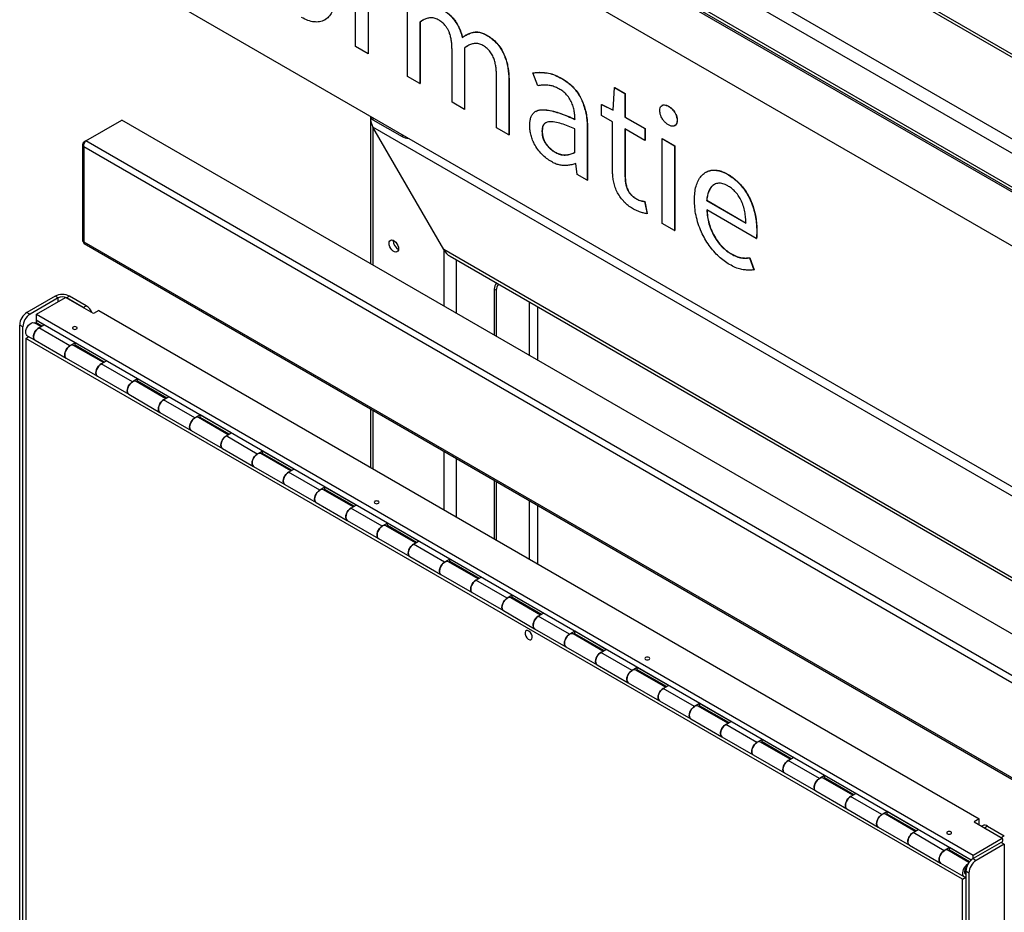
# Paper-space layout 'Sheet2' of a CAD drawing. Header units: millimetres. Extents: x 7 to 291, y 7 to 204.
# Tile 5 of 9: x 61 to 95, y 152 to 182. Entities that reach past the tile are written whole.
import ezdxf

# ---------------------------------------------------------------- set-up
doc = ezdxf.new("R2010")
doc.units = ezdxf.units.MM

psp = doc.layouts.new('Sheet2')

# ---------------------------------------------------------------- linework, layer by layer
at = {"color": 7, "linetype": 'Continuous', "lineweight": 25}
for p, q in [((128.471, 157.181), (63.983, 194.409)), ((126.88, 156.263), (62.392, 193.491)), ((140.381, 154.886), (75.892, 192.115)), ((140.468, 154.937), (76.105, 192.094)), ((137.976, 153.498), (73.488, 190.727)), ((137.552, 153.253), (73.488, 190.237)), ((136.562, 152.682), (74.478, 188.522)), ((74.69, 188.298), (136.474, 152.631)), ((62.392, 185.325), (126.88, 148.097)), ((72.9, 181.335), (72.9, 184.216)), ((74.659, 180.32), (74.659, 183.201)), ((73.321, 182.942), (73.321, 181.092)), ((73.328, 182.946), (73.328, 181.096)), ((71.852, 182.24), (71.861, 182.245)), ((75.08, 182.163), (75.087, 182.168)), ((75.08, 182.163), (75.08, 180.077)), ((75.182, 182.227), (75.087, 182.168)), ((75.087, 182.168), (75.087, 180.081)), ((76.629, 181.713), (76.62, 181.707)), ((77.344, 181.722), (77.351, 181.726)), ((73.321, 181.092), (72.9, 181.335)), ((76.594, 181.289), (76.601, 181.293)), ((76.594, 181.289), (76.594, 179.202)), ((76.696, 181.353), (76.601, 181.293)), ((76.601, 181.293), (76.601, 179.206)), ((73.321, 181.092), (73.328, 181.096)), ((76.173, 179.446), (76.173, 181.206)), ((75.08, 180.077), (74.659, 180.32)), ((77.682, 178.574), (77.682, 180.335)), ((78.921, 180.438), (78.928, 180.442)), ((79.09, 180.002), (78.921, 180.438)), ((75.08, 180.077), (75.087, 180.081)), ((78.103, 180.157), (78.11, 180.161)), ((78.103, 180.157), (78.103, 178.331)), ((78.11, 180.161), (78.11, 178.335)), ((79.902, 180.245), (79.909, 180.249)), ((81.643, 179.169), (81.695, 179.945)), ((81.695, 179.945), (81.702, 179.949)), ((81.695, 179.945), (82.049, 179.741)), ((81.702, 179.949), (82.056, 179.745)), ((82.049, 179.741), (82.056, 179.745)), ((82.049, 179.741), (82.049, 178.934)), ((82.056, 179.745), (82.056, 178.939)), ((76.594, 179.202), (76.173, 179.446)), ((81.253, 179.365), (81.26, 179.369)), ((81.253, 178.997), (81.253, 179.365)), ((81.253, 179.365), (81.643, 179.169)), ((81.26, 179.369), (81.644, 179.176)), ((83.312, 179.336), (83.303, 179.33)), ((83.525, 179.303), (83.532, 179.307)), ((73.4, 178.97), (73.4, 178.968)), ((76.594, 179.202), (76.601, 179.206)), ((79.017, 179.134), (79.009, 179.129)), ((81.623, 178.783), (81.253, 178.997)), ((82.049, 178.934), (82.056, 178.939)), ((82.056, 178.939), (82.729, 178.55)), ((63.738, 178.128), (64.958, 178.832)), ((126.358, 143.386), (64.958, 178.832)), ((73.4, 178.897), (73.4, 173.958)), ((73.488, 178.846), (74.478, 178.275)), ((81.623, 177.189), (81.623, 178.783)), ((82.049, 178.934), (82.722, 178.546)), ((83.743, 178.649), (83.752, 178.654)), ((83.818, 178.821), (83.825, 178.825)), ((137.552, 141.618), (73.488, 178.601)), ((75.892, 174.437), (73.488, 178.601)), ((78.103, 178.331), (77.682, 178.574)), ((78.103, 178.331), (78.11, 178.335)), ((79.229, 178.463), (79.236, 178.467)), ((80.349, 177.741), (80.349, 178.541)), ((80.769, 178.559), (80.776, 178.563)), ((80.769, 178.559), (80.769, 176.792)), ((80.776, 178.563), (80.776, 176.796)), ((82.722, 178.149), (82.049, 178.537)), ((82.049, 178.537), (82.049, 176.937)), ((82.056, 178.533), (82.056, 176.941)), ((82.722, 178.546), (82.729, 178.55)), ((82.722, 178.546), (82.722, 178.149)), ((82.729, 178.55), (82.729, 178.153)), ((63.617, 178.012), (63.617, 174.739)), ((63.737, 178.127), (63.661, 178.083)), ((125.138, 142.682), (63.738, 178.128)), ((82.722, 178.149), (82.729, 178.153)), ((83.31, 178.206), (83.317, 178.21)), ((83.31, 178.206), (83.731, 177.963)), ((83.31, 175.325), (83.31, 178.206)), ((83.317, 178.21), (83.738, 177.967)), ((83.731, 177.963), (83.738, 177.967)), ((83.731, 177.963), (83.731, 175.082)), ((83.738, 177.967), (83.738, 175.086)), ((125.003, 142.515), (63.661, 177.927)), ((63.661, 177.927), (63.661, 174.702)), ((79.665, 177.749), (79.672, 177.753)), ((80.384, 177.358), (80.374, 177.364)), ((80.42, 176.994), (80.384, 177.358)), ((80.769, 176.792), (80.42, 176.994)), ((82.049, 176.937), (82.056, 176.941)), ((84.795, 177.065), (84.786, 177.06)), ((85.528, 176.997), (85.535, 177.001)), ((80.769, 176.792), (80.776, 176.796)), ((82.434, 176.157), (82.441, 176.161)), ((82.717, 176.071), (82.724, 176.075)), ((82.717, 176.071), (82.798, 175.656)), ((82.724, 176.075), (82.805, 175.66)), ((84.819, 176.108), (84.826, 176.112)), ((84.819, 176.108), (86.154, 175.337)), ((84.826, 176.112), (86.161, 175.341)), ((82.798, 175.656), (82.805, 175.66)), ((86.508, 174.813), (84.824, 175.785)), ((83.731, 175.082), (83.31, 175.325)), ((83.731, 175.082), (83.738, 175.086)), ((86.524, 175.071), (86.531, 175.075)), ((63.661, 174.702), (125.003, 139.29)), ((63.672, 174.645), (125.054, 139.209)), ((74.176, 174.734), (74.177, 174.754)), ((86.508, 174.813), (86.515, 174.817)), ((135.148, 140.229), (75.892, 174.437)), ((85.656, 174.291), (85.663, 174.295)), ((76.105, 174.213), (135.06, 140.179)), ((86.277, 174.158), (86.284, 174.162)), ((86.277, 174.158), (86.426, 173.752)), ((86.284, 174.162), (86.433, 173.756)), ((86.426, 173.752), (86.433, 173.756)), ((77.678, 173.059), (77.607, 173.1)), ((77.607, 173.1), (77.607, 171.529)), ((77.678, 173.059), (77.678, 171.489)), ((62.69, 172.857), (61.735, 172.306)), ((62.796, 172.796), (61.841, 172.245)), ((62.053, 172.245), (63.043, 172.816)), ((62.796, 172.796), (62.69, 172.857)), ((63.998, 172.265), (63.043, 172.816)), ((63.185, 172.857), (63.079, 172.796)), ((63.644, 172.469), (63.079, 172.796)), ((63.75, 172.53), (63.185, 172.857)), ((61.735, 172.306), (61.841, 172.245)), ((63.644, 172.469), (63.75, 172.53)), ((64.175, 172.367), (63.998, 172.265)), ((64.175, 172.367), (94.085, 155.1)), ((62.208, 171.824), (61.994, 171.947)), ((62.053, 172.041), (62.046, 172.036)), ((62.311, 171.883), (62.046, 172.036)), ((62.046, 172.036), (62.046, 171.955)), ((62.241, 171.843), (62.046, 171.955)), ((62.053, 172.245), (93.873, 153.876)), ((62.053, 172.041), (62.053, 172.245)), ((62.053, 172.041), (93.81, 153.708)), ((61.594, 171.816), (61.488, 171.877)), ((61.488, 128.886), (61.488, 171.877)), ((61.594, 128.825), (61.594, 171.816)), ((62.135, 171.781), (62.311, 171.883)), ((63.195, 171.169), (62.135, 171.781)), ((61.693, 171.424), (61.796, 171.484)), ((93.512, 153.055), (61.693, 171.424)), ((61.693, 171.424), (61.693, 128.882)), ((61.744, 171.514), (62.01, 171.361)), ((62.01, 171.361), (63.07, 170.748)), ((63.372, 171.271), (63.195, 171.169)), ((64.433, 170.659), (63.372, 171.271)), ((63.372, 171.189), (63.372, 171.271)), ((64.329, 170.599), (63.32, 171.181)), ((63.339, 171.17), (63.372, 171.189)), ((64.362, 170.618), (63.372, 171.189)), ((63.07, 170.748), (64.131, 170.136)), ((64.256, 170.557), (64.433, 170.659)), ((65.317, 169.944), (64.256, 170.557)), ((64.131, 170.136), (65.192, 169.524)), ((65.493, 170.046), (65.317, 169.944)), ((66.45, 169.374), (65.441, 169.957)), ((65.46, 169.946), (65.493, 169.965)), ((66.554, 169.434), (65.493, 170.046)), ((65.493, 169.965), (65.493, 170.046)), ((66.483, 169.393), (65.493, 169.965)), ((65.192, 169.524), (66.252, 168.911)), ((66.377, 169.332), (66.554, 169.434)), ((67.438, 168.72), (66.377, 169.332)), ((66.252, 168.911), (67.313, 168.299)), ((73.4, 169.029), (73.4, 167.041)), ((67.615, 168.822), (67.438, 168.72)), ((68.572, 168.15), (67.563, 168.732)), ((67.582, 168.721), (67.615, 168.74)), ((68.675, 168.21), (67.615, 168.822)), ((67.615, 168.74), (67.615, 168.822)), ((68.605, 168.169), (67.615, 168.74)), ((67.313, 168.299), (68.373, 167.687)), ((68.498, 168.108), (68.675, 168.21)), ((69.559, 167.495), (68.498, 168.108)), ((68.373, 167.687), (69.434, 167.075)), ((69.736, 167.597), (69.559, 167.495)), ((70.797, 166.985), (69.736, 167.597)), ((69.736, 167.516), (69.736, 167.597)), ((70.693, 166.925), (69.684, 167.508)), ((69.703, 167.497), (69.736, 167.516)), ((70.726, 166.944), (69.736, 167.516)), ((69.434, 167.075), (70.495, 166.462)), ((70.62, 166.883), (70.797, 166.985)), ((71.68, 166.271), (70.62, 166.883)), ((77.607, 166.6), (77.607, 164.613)), ((70.495, 166.462), (71.555, 165.85)), ((71.857, 166.373), (71.68, 166.271)), ((72.814, 165.701), (71.805, 166.283)), ((71.824, 166.272), (71.857, 166.291)), ((72.918, 165.76), (71.857, 166.373)), ((71.857, 166.291), (71.857, 166.373)), ((72.847, 165.72), (71.857, 166.291)), ((77.678, 166.559), (77.678, 164.572)), ((71.555, 165.85), (72.616, 165.238)), ((72.741, 165.658), (72.918, 165.76)), ((73.802, 165.046), (72.741, 165.658)), ((72.616, 165.238), (73.677, 164.625)), ((73.979, 165.148), (73.802, 165.046)), ((74.936, 164.476), (73.927, 165.058)), ((73.946, 165.047), (73.979, 165.066)), ((75.039, 164.536), (73.979, 165.148)), ((73.979, 165.066), (73.979, 165.148)), ((74.968, 164.495), (73.979, 165.066)), ((73.677, 164.625), (74.737, 164.013)), ((74.862, 164.434), (75.039, 164.536)), ((75.923, 163.821), (74.862, 164.434)), ((74.737, 164.013), (75.798, 163.401)), ((76.1, 163.923), (75.923, 163.821)), ((77.161, 163.311), (76.1, 163.923)), ((76.1, 163.842), (76.1, 163.923)), ((77.057, 163.251), (76.048, 163.834)), ((76.067, 163.823), (76.1, 163.842)), ((77.09, 163.27), (76.1, 163.842)), ((75.798, 163.401), (76.859, 162.788)), ((76.984, 163.209), (77.161, 163.311)), ((78.044, 162.597), (76.984, 163.209)), ((76.859, 162.788), (77.919, 162.176)), ((78.221, 162.699), (78.044, 162.597)), ((79.178, 162.027), (78.169, 162.609)), ((78.188, 162.598), (78.221, 162.617)), ((79.282, 162.086), (78.221, 162.699)), ((78.221, 162.617), (78.221, 162.699)), ((79.211, 162.046), (78.221, 162.617)), ((77.919, 162.176), (78.98, 161.564)), ((79.105, 161.984), (79.282, 162.086)), ((80.166, 161.372), (79.105, 161.984)), ((78.98, 161.564), (80.041, 160.951)), ((80.343, 161.474), (80.166, 161.372)), ((81.3, 160.802), (80.291, 161.385)), ((80.31, 161.374), (80.343, 161.393)), ((81.403, 160.862), (80.343, 161.474)), ((80.343, 161.393), (80.343, 161.474)), ((81.332, 160.821), (80.343, 161.393)), ((80.041, 160.951), (81.101, 160.339)), ((81.226, 160.76), (81.403, 160.862)), ((82.287, 160.148), (81.226, 160.76)), ((81.101, 160.339), (82.162, 159.727)), ((82.464, 160.25), (82.287, 160.148)), ((83.525, 159.637), (82.464, 160.25)), ((82.464, 160.168), (82.464, 160.25)), ((83.421, 159.577), (82.412, 160.16)), ((82.431, 160.149), (82.464, 160.168)), ((83.454, 159.596), (82.464, 160.168)), ((82.162, 159.727), (83.223, 159.115)), ((83.162, 159.765), (83.162, 159.727)), ((83.348, 159.535), (83.525, 159.637)), ((83.36, 159.613), (83.411, 159.621)), ((84.408, 158.923), (83.348, 159.535)), ((83.223, 159.115), (84.283, 158.502)), ((84.585, 159.025), (84.408, 158.923)), ((85.542, 158.353), (84.533, 158.935)), ((84.552, 158.924), (84.585, 158.943)), ((85.646, 158.413), (84.585, 159.025)), ((84.585, 158.943), (84.585, 159.025)), ((85.575, 158.372), (84.585, 158.943)), ((84.283, 158.502), (85.344, 157.89)), ((85.469, 158.311), (85.646, 158.413)), ((86.53, 157.698), (85.469, 158.311)), ((85.344, 157.89), (86.405, 157.278)), ((86.706, 157.8), (86.53, 157.698)), ((87.664, 157.128), (86.655, 157.711)), ((86.674, 157.7), (86.706, 157.719)), ((87.767, 157.188), (86.706, 157.8)), ((86.706, 157.719), (86.706, 157.8)), ((87.696, 157.147), (86.706, 157.719)), ((86.405, 157.278), (87.465, 156.665)), ((87.59, 157.086), (87.767, 157.188)), ((88.651, 156.474), (87.59, 157.086)), ((87.465, 156.665), (88.526, 156.053)), ((88.828, 156.576), (88.651, 156.474)), ((89.888, 155.963), (88.828, 156.576)), ((88.828, 156.494), (88.828, 156.576)), ((89.785, 155.904), (88.776, 156.486)), ((88.795, 156.475), (88.828, 156.494)), ((89.818, 155.923), (88.828, 156.494)), ((88.526, 156.053), (89.587, 155.441)), ((89.712, 155.861), (89.888, 155.963)), ((90.772, 155.249), (89.712, 155.861)), ((89.587, 155.441), (90.647, 154.828)), ((90.949, 155.351), (90.772, 155.249)), ((91.906, 154.679), (90.897, 155.261)), ((90.916, 155.251), (90.949, 155.269)), ((92.01, 154.739), (90.949, 155.351)), ((90.949, 155.269), (90.949, 155.351)), ((91.939, 154.698), (90.949, 155.269)), ((94.085, 155.1), (93.908, 154.998)), ((93.908, 154.998), (94.863, 154.447)), ((94.085, 154.896), (94.085, 155.1)), ((94.193, 154.873), (94.159, 154.853)), ((90.647, 154.828), (91.708, 154.216)), ((91.833, 154.637), (92.01, 154.739)), ((92.894, 154.024), (91.833, 154.637)), ((94.368, 154.855), (94.262, 154.794)), ((94.262, 154.794), (94.828, 154.467)), ((94.368, 154.855), (94.934, 154.529)), ((94.828, 154.467), (94.934, 154.529)), ((91.708, 154.216), (92.769, 153.604)), ((93.873, 153.876), (94.863, 154.447)), ((94.828, 154.304), (93.873, 153.753)), ((94.934, 154.243), (93.979, 153.692)), ((94.934, 154.243), (94.828, 154.304)), ((93.07, 154.127), (92.894, 154.024)), ((93.734, 153.624), (93.019, 154.037)), ((93.038, 154.026), (93.07, 154.045)), ((93.805, 153.703), (93.07, 154.127)), ((93.07, 154.045), (93.07, 154.127)), ((93.755, 153.65), (93.07, 154.045)), ((93.873, 153.753), (93.873, 153.876)), ((92.769, 153.604), (93.564, 153.145)), ((93.415, 153.846), (93.415, 153.808)), ((93.613, 153.694), (93.664, 153.702)), ((93.873, 153.753), (93.979, 153.692)), ((93.732, 153.263), (93.626, 153.324)), ((93.626, 153.324), (93.626, 141.324)), ((93.732, 153.263), (93.732, 141.263)), ((93.512, 153.055), (93.626, 153.12)), ((93.512, 141.39), (93.512, 153.055))]:
    psp.add_line(p, q, dxfattribs=at)
at = {"color": 8, "linetype": 'Continuous', "lineweight": 25}
for p, q in [((73.488, 178.92), (73.488, 178.846)), ((73.488, 178.601), (73.488, 173.907)), ((74.478, 178.348), (74.478, 178.275)), ((63.661, 178.083), (63.684, 178.07)), ((75.892, 174.437), (75.892, 172.519)), ((76.317, 174.091), (76.317, 172.274)), ((62.796, 172.673), (62.796, 172.796)), ((78.792, 172.662), (78.792, 170.846)), ((79.074, 172.499), (79.074, 170.682)), ((73.488, 168.978), (73.488, 166.99)), ((75.892, 167.59), (75.892, 165.603)), ((76.317, 167.345), (76.317, 165.358)), ((78.792, 165.916), (78.792, 163.929)), ((79.074, 165.753), (79.074, 163.766)), ((94.934, 154.243), (94.934, 140.569))]:
    psp.add_line(p, q, dxfattribs=at)
at = {"color": 7, "linetype": 'Continuous', "lineweight": 25, "flags": 128}
for points in [[(74.034, 174.652), (74.041, 174.701), (74.06, 174.738), (74.09, 174.76), (74.129, 174.767), (74.172, 174.756), (74.218, 174.73), (74.262, 174.69), (74.301, 174.639), (74.331, 174.582), (74.35, 174.522), (74.356, 174.466), (74.35, 174.418), (74.331, 174.381), (74.301, 174.358), (74.262, 174.352), (74.218, 174.362), (74.172, 174.389), (74.129, 174.429), (74.09, 174.48), (74.06, 174.537), (74.041, 174.596), (74.034, 174.652)], [(61.744, 171.514), (61.742, 171.515), (61.714, 171.543), (61.697, 171.584), (61.693, 171.636), (61.701, 171.694), (61.721, 171.755), (61.751, 171.814), (61.79, 171.867), (61.835, 171.911), (61.882, 171.941), (61.928, 171.957), (61.97, 171.956), (61.994, 171.947)], [(62.01, 171.361), (61.986, 171.381), (61.966, 171.419), (61.958, 171.468), (61.962, 171.525), (61.979, 171.585), (62.007, 171.645), (62.044, 171.701), (62.088, 171.747), (62.135, 171.781)], [(62.135, 171.781), (62.1, 171.758), (62.055, 171.714), (62.016, 171.661), (61.986, 171.602), (61.966, 171.541), (61.958, 171.483), (61.962, 171.431), (61.979, 171.39), (62.007, 171.362), (62.01, 171.361)], [(63.42, 171.809), (63.393, 171.819), (63.361, 171.823), (63.33, 171.819), (63.303, 171.809), (63.285, 171.793), (63.279, 171.775), (63.285, 171.757), (63.303, 171.742), (63.33, 171.731), (63.361, 171.728), (63.393, 171.731), (63.42, 171.742), (63.438, 171.757), (63.444, 171.775), (63.438, 171.793), (63.42, 171.809)], [(63.32, 171.181), (63.296, 171.191), (63.254, 171.191), (63.208, 171.176), (63.161, 171.145), (63.116, 171.102), (63.077, 171.049), (63.047, 170.989), (63.026, 170.929), (63.019, 170.87), (63.023, 170.819), (63.04, 170.778), (63.068, 170.75), (63.07, 170.748)], [(63.07, 170.748), (63.047, 170.769), (63.026, 170.806), (63.019, 170.856), (63.023, 170.912), (63.04, 170.973), (63.068, 171.033), (63.105, 171.088), (63.148, 171.135), (63.195, 171.169)], [(64.131, 170.136), (64.107, 170.156), (64.087, 170.194), (64.079, 170.243), (64.084, 170.3), (64.101, 170.361), (64.129, 170.421), (64.166, 170.476), (64.209, 170.522), (64.256, 170.557)], [(64.256, 170.557), (64.221, 170.533), (64.177, 170.49), (64.138, 170.436), (64.107, 170.377), (64.087, 170.316), (64.079, 170.258), (64.084, 170.206), (64.101, 170.165), (64.129, 170.137), (64.131, 170.136)], [(65.441, 169.957), (65.417, 169.966), (65.375, 169.967), (65.329, 169.951), (65.282, 169.921), (65.237, 169.877), (65.198, 169.824), (65.168, 169.765), (65.148, 169.704), (65.14, 169.646), (65.144, 169.594), (65.161, 169.553), (65.189, 169.525), (65.192, 169.524)], [(65.192, 169.524), (65.168, 169.544), (65.148, 169.582), (65.14, 169.631), (65.144, 169.688), (65.161, 169.749), (65.189, 169.809), (65.226, 169.864), (65.27, 169.91), (65.317, 169.944)], [(66.252, 168.911), (66.228, 168.932), (66.208, 168.97), (66.2, 169.019), (66.205, 169.076), (66.222, 169.136), (66.25, 169.196), (66.287, 169.251), (66.33, 169.298), (66.377, 169.332)], [(66.377, 169.332), (66.343, 169.308), (66.298, 169.265), (66.259, 169.212), (66.228, 169.153), (66.208, 169.092), (66.2, 169.033), (66.205, 168.982), (66.222, 168.941), (66.25, 168.913), (66.252, 168.911)], [(67.563, 168.732), (67.539, 168.742), (67.497, 168.742), (67.451, 168.727), (67.403, 168.696), (67.359, 168.653), (67.32, 168.599), (67.289, 168.54), (67.269, 168.479), (67.261, 168.421), (67.266, 168.369), (67.283, 168.328), (67.311, 168.301), (67.313, 168.299)], [(67.313, 168.299), (67.289, 168.319), (67.269, 168.357), (67.261, 168.406), (67.266, 168.463), (67.283, 168.524), (67.311, 168.584), (67.348, 168.639), (67.391, 168.686), (67.438, 168.72)], [(68.373, 167.687), (68.35, 167.707), (68.33, 167.745), (68.322, 167.794), (68.326, 167.851), (68.343, 167.912), (68.371, 167.972), (68.408, 168.027), (68.452, 168.073), (68.498, 168.108)], [(68.498, 168.108), (68.464, 168.084), (68.419, 168.04), (68.38, 167.987), (68.35, 167.928), (68.33, 167.867), (68.322, 167.809), (68.326, 167.757), (68.343, 167.716), (68.371, 167.688), (68.373, 167.687)], [(69.684, 167.508), (69.66, 167.517), (69.618, 167.518), (69.572, 167.502), (69.525, 167.471), (69.48, 167.428), (69.441, 167.375), (69.41, 167.316), (69.39, 167.255), (69.382, 167.196), (69.387, 167.145), (69.404, 167.104), (69.432, 167.076), (69.434, 167.075)], [(69.434, 167.075), (69.41, 167.095), (69.39, 167.133), (69.382, 167.182), (69.387, 167.239), (69.404, 167.299), (69.432, 167.359), (69.469, 167.415), (69.512, 167.461), (69.559, 167.495)], [(70.495, 166.462), (70.471, 166.483), (70.451, 166.52), (70.443, 166.569), (70.448, 166.626), (70.465, 166.687), (70.493, 166.747), (70.53, 166.802), (70.573, 166.849), (70.62, 166.883)], [(70.62, 166.883), (70.585, 166.859), (70.541, 166.816), (70.502, 166.763), (70.471, 166.703), (70.451, 166.642), (70.443, 166.584), (70.448, 166.533), (70.465, 166.491), (70.493, 166.464), (70.495, 166.462)], [(71.805, 166.283), (71.781, 166.292), (71.739, 166.293), (71.693, 166.277), (71.646, 166.247), (71.601, 166.203), (71.562, 166.15), (71.532, 166.091), (71.512, 166.03), (71.504, 165.972), (71.508, 165.92), (71.525, 165.879), (71.553, 165.851), (71.555, 165.85)], [(71.555, 165.85), (71.532, 165.87), (71.512, 165.908), (71.504, 165.957), (71.508, 166.014), (71.525, 166.075), (71.553, 166.135), (71.59, 166.19), (71.634, 166.236), (71.68, 166.271)], [(73.673, 165.89), (73.646, 165.9), (73.614, 165.904), (73.583, 165.9), (73.556, 165.89), (73.538, 165.875), (73.532, 165.856), (73.538, 165.838), (73.556, 165.823), (73.583, 165.812), (73.614, 165.809), (73.646, 165.812), (73.673, 165.823), (73.691, 165.838), (73.697, 165.856), (73.691, 165.875), (73.673, 165.89)], [(72.616, 165.238), (72.592, 165.258), (72.572, 165.296), (72.564, 165.345), (72.569, 165.402), (72.586, 165.462), (72.614, 165.522), (72.651, 165.578), (72.694, 165.624), (72.741, 165.658)], [(72.741, 165.658), (72.707, 165.635), (72.662, 165.591), (72.623, 165.538), (72.592, 165.479), (72.572, 165.418), (72.564, 165.36), (72.569, 165.308), (72.586, 165.267), (72.614, 165.239), (72.616, 165.238)], [(73.927, 165.058), (73.903, 165.068), (73.861, 165.068), (73.814, 165.053), (73.767, 165.022), (73.723, 164.979), (73.684, 164.926), (73.653, 164.866), (73.633, 164.806), (73.625, 164.747), (73.63, 164.696), (73.647, 164.654), (73.675, 164.627), (73.677, 164.625)], [(73.677, 164.625), (73.653, 164.646), (73.633, 164.683), (73.625, 164.733), (73.63, 164.789), (73.647, 164.85), (73.675, 164.91), (73.712, 164.965), (73.755, 165.012), (73.802, 165.046)], [(74.737, 164.013), (74.714, 164.033), (74.694, 164.071), (74.686, 164.12), (74.69, 164.177), (74.707, 164.238), (74.735, 164.298), (74.772, 164.353), (74.816, 164.399), (74.862, 164.434)], [(74.862, 164.434), (74.828, 164.41), (74.783, 164.366), (74.744, 164.313), (74.714, 164.254), (74.694, 164.193), (74.686, 164.135), (74.69, 164.083), (74.707, 164.042), (74.735, 164.014), (74.737, 164.013)], [(76.048, 163.834), (76.024, 163.843), (75.982, 163.844), (75.936, 163.828), (75.889, 163.798), (75.844, 163.754), (75.805, 163.701), (75.774, 163.642), (75.754, 163.581), (75.746, 163.523), (75.751, 163.471), (75.768, 163.43), (75.796, 163.402), (75.798, 163.401)], [(75.798, 163.401), (75.774, 163.421), (75.754, 163.459), (75.746, 163.508), (75.751, 163.565), (75.768, 163.625), (75.796, 163.686), (75.833, 163.741), (75.876, 163.787), (75.923, 163.821)], [(76.859, 162.788), (76.835, 162.809), (76.815, 162.846), (76.807, 162.896), (76.812, 162.953), (76.829, 163.013), (76.857, 163.073), (76.894, 163.128), (76.937, 163.175), (76.984, 163.209)], [(76.984, 163.209), (76.949, 163.185), (76.905, 163.142), (76.866, 163.089), (76.835, 163.03), (76.815, 162.969), (76.807, 162.91), (76.812, 162.859), (76.829, 162.818), (76.857, 162.79), (76.859, 162.788)], [(78.169, 162.609), (78.145, 162.618), (78.103, 162.619), (78.057, 162.604), (78.01, 162.573), (77.965, 162.53), (77.926, 162.476), (77.896, 162.417), (77.876, 162.356), (77.868, 162.298), (77.872, 162.246), (77.889, 162.205), (77.917, 162.177), (77.919, 162.176)], [(77.919, 162.176), (77.896, 162.196), (77.876, 162.234), (77.868, 162.283), (77.872, 162.34), (77.889, 162.401), (77.917, 162.461), (77.954, 162.516), (77.998, 162.562), (78.044, 162.597)], [(78.98, 161.564), (78.956, 161.584), (78.936, 161.622), (78.928, 161.671), (78.933, 161.728), (78.95, 161.789), (78.978, 161.849), (79.015, 161.904), (79.058, 161.95), (79.105, 161.984)], [(79.105, 161.984), (79.071, 161.961), (79.026, 161.917), (78.987, 161.864), (78.956, 161.805), (78.936, 161.744), (78.928, 161.686), (78.933, 161.634), (78.95, 161.593), (78.978, 161.565), (78.98, 161.564)], [(80.291, 161.385), (80.267, 161.394), (80.225, 161.394), (80.178, 161.379), (80.131, 161.348), (80.087, 161.305), (80.048, 161.252), (80.017, 161.193), (79.997, 161.132), (79.989, 161.073), (79.994, 161.022), (80.011, 160.981), (80.039, 160.953), (80.041, 160.951)], [(80.041, 160.951), (80.017, 160.972), (79.997, 161.01), (79.989, 161.059), (79.994, 161.116), (80.011, 161.176), (80.039, 161.236), (80.076, 161.291), (80.119, 161.338), (80.166, 161.372)], [(81.101, 160.339), (81.078, 160.359), (81.058, 160.397), (81.05, 160.446), (81.054, 160.503), (81.071, 160.564), (81.099, 160.624), (81.136, 160.679), (81.18, 160.726), (81.226, 160.76)], [(81.226, 160.76), (81.192, 160.736), (81.147, 160.693), (81.108, 160.639), (81.078, 160.58), (81.058, 160.519), (81.05, 160.461), (81.054, 160.409), (81.071, 160.368), (81.099, 160.341), (81.101, 160.339)], [(82.865, 160.583), (82.838, 160.594), (82.807, 160.597), (82.775, 160.594), (82.748, 160.583), (82.731, 160.568), (82.724, 160.55), (82.731, 160.531), (82.748, 160.516), (82.775, 160.506), (82.807, 160.502), (82.838, 160.506), (82.865, 160.516), (82.883, 160.531), (82.889, 160.55), (82.883, 160.568), (82.865, 160.583)], [(82.412, 160.16), (82.388, 160.169), (82.346, 160.17), (82.3, 160.154), (82.253, 160.124), (82.208, 160.08), (82.169, 160.027), (82.138, 159.968), (82.118, 159.907), (82.11, 159.849), (82.115, 159.797), (82.132, 159.756), (82.16, 159.728), (82.162, 159.727)], [(82.162, 159.727), (82.138, 159.747), (82.118, 159.785), (82.11, 159.834), (82.115, 159.891), (82.132, 159.952), (82.16, 160.012), (82.197, 160.067), (82.24, 160.113), (82.287, 160.148)], [(83.223, 159.115), (83.199, 159.135), (83.179, 159.173), (83.171, 159.222), (83.176, 159.279), (83.193, 159.339), (83.22, 159.399), (83.258, 159.455), (83.301, 159.501), (83.348, 159.535)], [(83.348, 159.535), (83.313, 159.511), (83.269, 159.468), (83.23, 159.415), (83.199, 159.356), (83.179, 159.295), (83.171, 159.236), (83.176, 159.185), (83.193, 159.144), (83.22, 159.116), (83.223, 159.115)], [(84.533, 158.935), (84.509, 158.945), (84.467, 158.945), (84.421, 158.93), (84.374, 158.899), (84.329, 158.856), (84.29, 158.803), (84.26, 158.743), (84.24, 158.682), (84.232, 158.624), (84.236, 158.573), (84.253, 158.531), (84.281, 158.504), (84.283, 158.502)], [(84.283, 158.502), (84.26, 158.523), (84.24, 158.56), (84.232, 158.609), (84.236, 158.666), (84.253, 158.727), (84.281, 158.787), (84.318, 158.842), (84.362, 158.889), (84.408, 158.923)], [(85.344, 157.89), (85.32, 157.91), (85.3, 157.948), (85.292, 157.997), (85.297, 158.054), (85.314, 158.115), (85.342, 158.175), (85.379, 158.23), (85.422, 158.276), (85.469, 158.311)], [(85.469, 158.311), (85.435, 158.287), (85.39, 158.243), (85.351, 158.19), (85.32, 158.131), (85.3, 158.07), (85.292, 158.012), (85.297, 157.96), (85.314, 157.919), (85.342, 157.891), (85.344, 157.89)], [(86.655, 157.711), (86.631, 157.72), (86.589, 157.721), (86.542, 157.705), (86.495, 157.675), (86.451, 157.631), (86.412, 157.578), (86.381, 157.519), (86.361, 157.458), (86.353, 157.4), (86.358, 157.348), (86.375, 157.307), (86.402, 157.279), (86.405, 157.278)], [(86.405, 157.278), (86.381, 157.298), (86.361, 157.336), (86.353, 157.385), (86.358, 157.442), (86.375, 157.502), (86.402, 157.562), (86.439, 157.618), (86.483, 157.664), (86.53, 157.698)], [(87.465, 156.665), (87.442, 156.686), (87.422, 156.723), (87.414, 156.773), (87.418, 156.829), (87.435, 156.89), (87.463, 156.95), (87.5, 157.005), (87.544, 157.052), (87.59, 157.086)], [(87.59, 157.086), (87.556, 157.062), (87.511, 157.019), (87.472, 156.966), (87.442, 156.906), (87.422, 156.846), (87.414, 156.787), (87.418, 156.736), (87.435, 156.694), (87.463, 156.667), (87.465, 156.665)], [(88.776, 156.486), (88.752, 156.495), (88.71, 156.496), (88.664, 156.48), (88.617, 156.45), (88.572, 156.407), (88.533, 156.353), (88.502, 156.294), (88.482, 156.233), (88.474, 156.175), (88.479, 156.123), (88.496, 156.082), (88.524, 156.054), (88.526, 156.053)], [(88.526, 156.053), (88.502, 156.073), (88.482, 156.111), (88.474, 156.16), (88.479, 156.217), (88.496, 156.278), (88.524, 156.338), (88.561, 156.393), (88.604, 156.439), (88.651, 156.474)], [(89.587, 155.441), (89.563, 155.461), (89.543, 155.499), (89.535, 155.548), (89.54, 155.605), (89.557, 155.665), (89.584, 155.726), (89.621, 155.781), (89.665, 155.827), (89.712, 155.861)], [(89.712, 155.861), (89.677, 155.838), (89.633, 155.794), (89.594, 155.741), (89.563, 155.682), (89.543, 155.621), (89.535, 155.563), (89.54, 155.511), (89.557, 155.47), (89.584, 155.442), (89.587, 155.441)], [(90.897, 155.261), (90.873, 155.271), (90.831, 155.271), (90.785, 155.256), (90.738, 155.225), (90.693, 155.182), (90.654, 155.129), (90.624, 155.07), (90.604, 155.009), (90.596, 154.95), (90.6, 154.899), (90.617, 154.858), (90.645, 154.83), (90.647, 154.828)], [(90.647, 154.828), (90.624, 154.849), (90.604, 154.887), (90.596, 154.936), (90.6, 154.993), (90.617, 155.053), (90.645, 155.113), (90.682, 155.168), (90.726, 155.215), (90.772, 155.249)], [(91.708, 154.216), (91.684, 154.236), (91.664, 154.274), (91.656, 154.323), (91.661, 154.38), (91.678, 154.441), (91.706, 154.501), (91.743, 154.556), (91.786, 154.602), (91.833, 154.637)], [(91.833, 154.637), (91.799, 154.613), (91.754, 154.57), (91.715, 154.516), (91.684, 154.457), (91.664, 154.396), (91.656, 154.338), (91.661, 154.286), (91.678, 154.245), (91.706, 154.217), (91.708, 154.216)], [(93.118, 154.664), (93.091, 154.675), (93.06, 154.678), (93.028, 154.675), (93.001, 154.664), (92.984, 154.649), (92.977, 154.631), (92.984, 154.612), (93.001, 154.597), (93.028, 154.587), (93.06, 154.583), (93.091, 154.587), (93.118, 154.597), (93.136, 154.612), (93.142, 154.631), (93.136, 154.649), (93.118, 154.664)], [(93.019, 154.037), (92.995, 154.046), (92.953, 154.047), (92.906, 154.031), (92.859, 154.001), (92.815, 153.957), (92.776, 153.904), (92.745, 153.845), (92.725, 153.784), (92.717, 153.726), (92.722, 153.674), (92.738, 153.633), (92.766, 153.605), (92.769, 153.604)], [(92.769, 153.604), (92.745, 153.624), (92.725, 153.662), (92.717, 153.711), (92.722, 153.768), (92.738, 153.829), (92.766, 153.889), (92.803, 153.944), (92.847, 153.99), (92.894, 154.024)], [(93.699, 153.571), (93.655, 153.541), (93.61, 153.498), (93.571, 153.445), (93.54, 153.386), (93.52, 153.325), (93.512, 153.266), (93.517, 153.215), (93.534, 153.174), (93.562, 153.146), (93.599, 153.133), (93.626, 153.134)], [(93.645, 153.447), (93.621, 153.416), (93.597, 153.369), (93.585, 153.322), (93.585, 153.28), (93.597, 153.247), (93.621, 153.228), (93.626, 153.226)], [(93.645, 153.447), (93.621, 153.416), (93.597, 153.369), (93.585, 153.322), (93.585, 153.28), (93.597, 153.247), (93.621, 153.228), (93.626, 153.226)]]:
    psp.add_lwpolyline(points, dxfattribs=at)
at = {"color": 7, "linetype": 'Continuous', "flags": 128}
psp.add_lwpolyline([(78.895, 161.319), (78.872, 161.381), (78.834, 161.438), (78.788, 161.481), (78.74, 161.503), (78.698, 161.501), (78.667, 161.475), (78.653, 161.43), (78.658, 161.372), (78.681, 161.31), (78.718, 161.253), (78.764, 161.21), (78.812, 161.188), (78.855, 161.19), (78.886, 161.215), (78.899, 161.26), (78.895, 161.319)], dxfattribs=at)
at = {"color": 7, "linetype": 'Continuous', "lineweight": 25}
for centre, radius, start, end in [((73.551, 178.983), 0.151, 185.6948, 245.6253), ((74.685, 178.669), 0.445, 242.3615, 271.1475), ((74.513, 174.743), 0.337, 181.6538, 242.1386), ((77.985, 173.083), 0.378, 144.191, 177.4869), ((78.051, 173.044), 0.373, 143.9599, 177.718), ((62.937, 172.379), 0.538, 62.6097, 117.3903), ((62.937, 172.523), 0.307, 62.6097, 117.3903), ((62.025, 171.853), 0.538, 122.6055, 177.3945), ((63.464, 172.082), 0.532, 23.0865, 57.4598), ((62.131, 171.792), 0.538, 122.6055, 177.3945), ((94.265, 154.712), 0.176, 54.3824, 114.3071), ((94.797, 154.386), 0.0873, 290.7834, 69.2166), ((94.163, 153.3), 0.538, 122.6055, 177.3945), ((94.269, 153.239), 0.538, 122.6055, 177.3945)]:
    psp.add_arc(centre, radius, start, end, dxfattribs=at)
for centre, major_axis, ratio, start_param, end_param in [((73.7, 178.724), (-0.212, 0.367), 0.577335, 0.643444, 1.570756), ((73.7, 178.724), (-0.212, 0.367), 0.577335, 0.643444, 1.570756), ((63.767, 177.988), (0.146, -0.048), 0.699543, 2.580714, 4.15151), ((63.767, 177.988), (0.032, 0.151), 0.699602, 0.560739, 2.131535), ((63.767, 174.763), (0.15, 0.029), 0.40655, 3.064116, 3.849514), ((63.767, 174.763), (0.1, 0.115), 0.406664, 2.433621, 3.2191), ((76.105, 174.559), (-0.212, 0.367), 0.577335, 1.570756, 2.356235), ((76.105, 174.559), (-0.212, 0.367), 0.577335, 1.570756, 2.356235)]:
    psp.add_ellipse(centre, major_axis=major_axis, ratio=ratio, start_param=start_param, end_param=end_param, dxfattribs=at)
for points, knots in [([(72.22, 183.162), (72.218, 183.08), (72.213, 182.914), (72.171, 182.69), (72.095, 182.497), (71.988, 182.338), (71.847, 182.226), (71.678, 182.167), (71.487, 182.164), (71.28, 182.211), (71.137, 182.286), (71.065, 182.323)], [0, 0, 0, 0, 0.112054, 0.224103, 0.336132, 0.448137, 0.560097, 0.670067, 0.780037, 0.890025, 1, 1, 1, 1]), ([(75.706, 182.246), (75.659, 182.268), (75.565, 182.312), (75.436, 182.315), (75.312, 182.29), (75.192, 182.239), (75.117, 182.189), (75.08, 182.163)], [0, 0, 0, 0, 0.186328, 0.372989, 0.559714, 0.779817, 1, 1, 1, 1]), ([(75.834, 182.593), (75.877, 182.567), (75.961, 182.515), (76.087, 182.418), (76.206, 182.296), (76.313, 182.15), (76.402, 181.987), (76.475, 181.816), (76.506, 181.702), (76.522, 181.645)], [0, 0, 0, 0, 0.140059, 0.280096, 0.420086, 0.560016, 0.706648, 0.853322, 1, 1, 1, 1]), ([(75.841, 182.597), (75.884, 182.571), (75.968, 182.519), (76.094, 182.422), (76.213, 182.3), (76.32, 182.154), (76.41, 181.991), (76.482, 181.82), (76.513, 181.706), (76.529, 181.649)], [0, 0, 0, 0, 0.140059, 0.280096, 0.420086, 0.560016, 0.706648, 0.853322, 1, 1, 1, 1]), ([(76.173, 181.206), (76.173, 181.252), (76.172, 181.342), (76.16, 181.483), (76.137, 181.628), (76.102, 181.762), (76.054, 181.879), (75.999, 181.976), (75.923, 182.078), (75.822, 182.173), (75.745, 182.222), (75.706, 182.246)], [0, 0, 0, 0, 0.12511, 0.250214, 0.375301, 0.500248, 0.583578, 0.666905, 0.750153, 0.875044, 1, 1, 1, 1]), ([(76.522, 181.645), (76.564, 181.672), (76.647, 181.727), (76.784, 181.787), (76.921, 181.826), (77.061, 181.829), (77.2, 181.797), (77.296, 181.747), (77.344, 181.722)], [0, 0, 0, 0, 0.186704, 0.373422, 0.560087, 0.706675, 0.853391, 1, 1, 1, 1]), ([(76.629, 181.711), (76.638, 181.716), (76.689, 181.749), (76.792, 181.791), (76.928, 181.83), (77.068, 181.833), (77.207, 181.801), (77.303, 181.751), (77.351, 181.726)], [0, 0, 0, 0, 0.046605, 0.265487, 0.484307, 0.656146, 0.828136, 1, 1, 1, 1]), ([(77.344, 181.722), (77.396, 181.689), (77.502, 181.624), (77.656, 181.489), (77.797, 181.321), (77.912, 181.126), (77.995, 180.923), (78.05, 180.722), (78.082, 180.527), (78.101, 180.338), (78.102, 180.217), (78.103, 180.157)], [0, 0, 0, 0, 0.11203, 0.224029, 0.335872, 0.447704, 0.5597, 0.669738, 0.779797, 0.889893, 1, 1, 1, 1]), ([(77.351, 181.726), (77.403, 181.693), (77.509, 181.628), (77.663, 181.493), (77.804, 181.325), (77.919, 181.131), (78.002, 180.927), (78.057, 180.726), (78.089, 180.531), (78.108, 180.342), (78.11, 180.222), (78.11, 180.161)], [0, 0, 0, 0, 0.11203, 0.224029, 0.335872, 0.447704, 0.5597, 0.669738, 0.779797, 0.889893, 1, 1, 1, 1]), ([(77.22, 181.372), (77.173, 181.394), (77.079, 181.437), (76.95, 181.441), (76.827, 181.415), (76.707, 181.365), (76.632, 181.314), (76.594, 181.289)], [0, 0, 0, 0, 0.186328, 0.372989, 0.559714, 0.779817, 1, 1, 1, 1]), ([(77.682, 180.335), (77.682, 180.38), (77.681, 180.47), (77.669, 180.61), (77.647, 180.755), (77.608, 180.904), (77.542, 181.054), (77.448, 181.191), (77.336, 181.299), (77.259, 181.348), (77.22, 181.372)], [0, 0, 0, 0, 0.125193, 0.250381, 0.375551, 0.500583, 0.625382, 0.750031, 0.874973, 1, 1, 1, 1]), ([(78.921, 180.438), (78.977, 180.445), (79.089, 180.457), (79.265, 180.453), (79.457, 180.433), (79.671, 180.369), (79.825, 180.286), (79.902, 180.245)], [0, 0, 0, 0, 0.1866907, 0.3734121, 0.5601148, 0.7800192, 1, 1, 1, 1]), ([(78.928, 180.442), (78.984, 180.449), (79.096, 180.462), (79.272, 180.457), (79.464, 180.437), (79.678, 180.373), (79.832, 180.291), (79.909, 180.249)], [0, 0, 0, 0, 0.186691, 0.373412, 0.560115, 0.780019, 1, 1, 1, 1]), ([(79.835, 179.881), (79.785, 179.907), (79.685, 179.961), (79.537, 180.01), (79.39, 180.026), (79.239, 180.027), (79.14, 180.011), (79.09, 180.002)], [0, 0, 0, 0, 0.186623, 0.373327, 0.559959, 0.779982, 1, 1, 1, 1]), ([(79.902, 180.245), (79.949, 180.216), (80.045, 180.158), (80.186, 180.047), (80.322, 179.914), (80.446, 179.757), (80.548, 179.58), (80.632, 179.385), (80.698, 179.177), (80.741, 178.964), (80.766, 178.756), (80.768, 178.625), (80.769, 178.559)], [0, 0, 0, 0, 0.093366, 0.18675, 0.280055, 0.373331, 0.466585, 0.559909, 0.669901, 0.779904, 0.889946, 1, 1, 1, 1]), ([(79.909, 180.249), (79.956, 180.22), (80.052, 180.162), (80.193, 180.051), (80.329, 179.918), (80.453, 179.761), (80.555, 179.584), (80.639, 179.389), (80.705, 179.182), (80.748, 178.968), (80.773, 178.76), (80.775, 178.629), (80.776, 178.563)], [0, 0, 0, 0, 0.093366, 0.18675, 0.280055, 0.373331, 0.466585, 0.559909, 0.669901, 0.779904, 0.889946, 1, 1, 1, 1]), ([(80.349, 178.861), (80.347, 178.911), (80.344, 179.013), (80.323, 179.173), (80.28, 179.339), (80.205, 179.509), (80.099, 179.667), (79.97, 179.797), (79.88, 179.853), (79.835, 179.881)], [0, 0, 0, 0, 0.1402485, 0.2804777, 0.420448, 0.5603904, 0.7068243, 0.8531929, 1, 1, 1, 1]), ([(83.233, 179.158), (83.235, 179.19), (83.238, 179.252), (83.276, 179.319), (83.341, 179.352), (83.427, 179.353), (83.492, 179.32), (83.525, 179.303)], [0, 0, 0, 0, 0.1866738, 0.3734424, 0.5602666, 0.7800631, 1, 1, 1, 1]), ([(83.313, 179.331), (83.324, 179.338), (83.357, 179.36), (83.434, 179.356), (83.5, 179.324), (83.532, 179.307)], [0, 0, 0, 0, 0.193448, 0.596595, 1, 1, 1, 1]), ([(83.525, 179.303), (83.553, 179.285), (83.609, 179.25), (83.688, 179.167), (83.75, 179.076), (83.793, 178.984), (83.815, 178.898), (83.817, 178.846), (83.818, 178.821)], [0, 0, 0, 0, 0.186581, 0.373285, 0.559853, 0.70649, 0.853207, 1, 1, 1, 1]), ([(83.532, 179.307), (83.56, 179.29), (83.616, 179.254), (83.695, 179.172), (83.757, 179.08), (83.8, 178.988), (83.822, 178.902), (83.824, 178.851), (83.825, 178.825)], [0, 0, 0, 0, 0.186581, 0.373285, 0.559853, 0.70649, 0.853207, 1, 1, 1, 1]), ([(78.813, 178.668), (78.815, 178.715), (78.819, 178.808), (78.847, 178.932), (78.899, 179.033), (78.978, 179.118), (79.09, 179.172), (79.232, 179.19), (79.408, 179.179), (79.617, 179.137), (79.859, 179.061), (80.103, 178.969), (80.267, 178.897), (80.349, 178.861)], [0, 0, 0, 0, 0.062495, 0.125021, 0.187469, 0.249939, 0.333226, 0.416545, 0.499882, 0.624882, 0.749913, 0.874959, 1, 1, 1, 1]), ([(79.019, 179.129), (79.045, 179.144), (79.11, 179.182), (79.239, 179.193), (79.414, 179.184), (79.625, 179.14), (79.866, 179.066), (80.11, 178.974), (80.274, 178.901), (80.356, 178.865)], [0, 0, 0, 0, 0.077841, 0.193072, 0.308328, 0.481206, 0.654125, 0.827066, 1, 1, 1, 1]), ([(83.525, 178.675), (83.498, 178.693), (83.442, 178.729), (83.364, 178.812), (83.302, 178.903), (83.261, 178.995), (83.236, 179.081), (83.234, 179.132), (83.233, 179.158)], [0, 0, 0, 0, 0.186716, 0.373228, 0.559907, 0.706359, 0.853316, 1, 1, 1, 1]), ([(79.547, 177.426), (79.494, 177.46), (79.386, 177.528), (79.229, 177.668), (79.086, 177.839), (78.971, 178.018), (78.892, 178.196), (78.844, 178.36), (78.818, 178.519), (78.815, 178.619), (78.813, 178.668)], [0, 0, 0, 0, 0.140042, 0.279995, 0.419906, 0.559811, 0.669838, 0.779881, 0.889957, 1, 1, 1, 1]), ([(80.349, 178.541), (80.272, 178.573), (80.118, 178.637), (79.889, 178.717), (79.701, 178.766), (79.556, 178.783), (79.453, 178.781), (79.358, 178.755), (79.284, 178.693), (79.238, 178.593), (79.232, 178.507), (79.229, 178.463)], [0, 0, 0, 0, 0.166792, 0.333582, 0.500321, 0.583715, 0.6671, 0.75038, 0.83353, 0.916758, 1, 1, 1, 1]), ([(79.357, 178.743), (79.335, 178.728), (79.287, 178.694), (79.245, 178.597), (79.239, 178.511), (79.236, 178.467)], [0, 0, 0, 0, 0.297277, 0.648611, 1, 1, 1, 1]), ([(83.818, 178.821), (83.816, 178.789), (83.812, 178.727), (83.773, 178.663), (83.708, 178.629), (83.624, 178.626), (83.558, 178.658), (83.525, 178.675)], [0, 0, 0, 0, 0.186708, 0.373351, 0.560106, 0.779892, 1, 1, 1, 1]), ([(83.825, 178.825), (83.823, 178.794), (83.819, 178.732), (83.789, 178.676), (83.759, 178.662), (83.749, 178.657)], [0, 0, 0, 0, 0.407615, 0.815089, 1, 1, 1, 1]), ([(79.229, 178.463), (79.231, 178.426), (79.233, 178.352), (79.256, 178.232), (79.305, 178.108), (79.381, 177.994), (79.47, 177.895), (79.566, 177.811), (79.632, 177.77), (79.665, 177.749)], [0, 0, 0, 0, 0.140102, 0.280126, 0.420011, 0.559865, 0.706615, 0.853266, 1, 1, 1, 1]), ([(79.236, 178.467), (79.238, 178.43), (79.241, 178.356), (79.263, 178.236), (79.312, 178.112), (79.388, 177.998), (79.477, 177.899), (79.573, 177.815), (79.639, 177.774), (79.672, 177.753)], [0, 0, 0, 0, 0.140102, 0.280126, 0.420011, 0.559865, 0.706615, 0.853266, 1, 1, 1, 1]), ([(79.665, 177.749), (79.714, 177.725), (79.811, 177.675), (79.951, 177.645), (80.087, 177.653), (80.22, 177.684), (80.306, 177.722), (80.349, 177.741)], [0, 0, 0, 0, 0.186504, 0.373126, 0.559841, 0.77991, 1, 1, 1, 1]), ([(79.672, 177.753), (79.721, 177.729), (79.818, 177.679), (79.958, 177.649), (80.094, 177.657), (80.227, 177.688), (80.313, 177.726), (80.356, 177.745)], [0, 0, 0, 0, 0.186504, 0.373126, 0.559841, 0.77991, 1, 1, 1, 1]), ([(80.374, 177.364), (80.329, 177.349), (80.24, 177.318), (80.094, 177.297), (79.953, 177.29), (79.815, 177.311), (79.682, 177.354), (79.592, 177.402), (79.547, 177.426)], [0, 0, 0, 0, 0.186665, 0.373354, 0.560023, 0.706644, 0.853344, 1, 1, 1, 1]), ([(82.336, 175.816), (82.289, 175.845), (82.195, 175.903), (82.057, 176.017), (81.928, 176.16), (81.815, 176.325), (81.731, 176.504), (81.674, 176.685), (81.644, 176.858), (81.626, 177.027), (81.624, 177.135), (81.623, 177.189)], [0, 0, 0, 0, 0.112043, 0.224059, 0.33598, 0.447898, 0.559792, 0.669801, 0.779844, 0.889918, 1, 1, 1, 1]), ([(82.049, 176.937), (82.049, 176.898), (82.051, 176.821), (82.067, 176.697), (82.095, 176.57), (82.141, 176.449), (82.206, 176.346), (82.279, 176.268), (82.356, 176.205), (82.408, 176.173), (82.434, 176.157)], [0, 0, 0, 0, 0.140164, 0.280269, 0.420369, 0.560306, 0.670055, 0.779887, 0.889929, 1, 1, 1, 1]), ([(82.056, 176.941), (82.057, 176.902), (82.058, 176.825), (82.074, 176.702), (82.102, 176.575), (82.148, 176.453), (82.214, 176.35), (82.286, 176.272), (82.363, 176.209), (82.415, 176.177), (82.441, 176.161)], [0, 0, 0, 0, 0.140164, 0.280269, 0.420369, 0.560306, 0.670055, 0.779887, 0.889929, 1, 1, 1, 1]), ([(84.409, 176.126), (84.411, 176.208), (84.415, 176.371), (84.457, 176.592), (84.531, 176.783), (84.634, 176.943), (84.759, 177.053), (84.897, 177.114), (85.039, 177.141), (85.194, 177.13), (85.359, 177.086), (85.471, 177.027), (85.528, 176.997)], [0, 0, 0, 0, 0.112028, 0.224051, 0.336055, 0.448055, 0.559995, 0.647995, 0.735994, 0.824003, 0.911995, 1, 1, 1, 1]), ([(84.795, 177.063), (84.831, 177.082), (84.909, 177.121), (85.046, 177.145), (85.201, 177.134), (85.366, 177.09), (85.478, 177.031), (85.535, 177.001)], [0, 0, 0, 0, 0.181256, 0.385937, 0.590642, 0.795305, 1, 1, 1, 1]), ([(85.528, 176.997), (85.582, 176.964), (85.69, 176.897), (85.85, 176.766), (86.001, 176.608), (86.139, 176.428), (86.256, 176.229), (86.355, 176.009), (86.434, 175.774), (86.488, 175.531), (86.519, 175.294), (86.522, 175.145), (86.524, 175.071)], [0, 0, 0, 0, 0.093346, 0.186709, 0.280038, 0.373322, 0.466622, 0.559947, 0.669922, 0.779925, 0.88994, 1, 1, 1, 1]), ([(85.535, 177.001), (85.589, 176.968), (85.697, 176.901), (85.857, 176.77), (86.008, 176.612), (86.146, 176.433), (86.263, 176.233), (86.362, 176.013), (86.441, 175.778), (86.495, 175.535), (86.526, 175.298), (86.529, 175.149), (86.531, 175.075)], [0, 0, 0, 0, 0.093346, 0.186709, 0.280038, 0.373322, 0.466622, 0.559947, 0.669922, 0.779925, 0.88994, 1, 1, 1, 1]), ([(85.538, 176.606), (85.483, 176.633), (85.373, 176.687), (85.221, 176.698), (85.087, 176.662), (84.978, 176.577), (84.898, 176.449), (84.844, 176.291), (84.827, 176.169), (84.819, 176.108)], [0, 0, 0, 0, 0.139877, 0.279782, 0.419742, 0.559722, 0.706439, 0.853189, 1, 1, 1, 1]), ([(85.083, 176.646), (85.051, 176.625), (84.98, 176.578), (84.906, 176.453), (84.851, 176.295), (84.835, 176.173), (84.826, 176.112)], [0, 0, 0, 0, 0.213528, 0.475609, 0.737751, 1, 1, 1, 1]), ([(86.154, 175.337), (86.153, 175.399), (86.15, 175.523), (86.125, 175.72), (86.073, 175.925), (85.995, 176.117), (85.894, 176.283), (85.785, 176.419), (85.663, 176.528), (85.58, 176.58), (85.538, 176.606)], [0, 0, 0, 0, 0.140127, 0.280265, 0.420237, 0.560096, 0.670026, 0.779973, 0.889964, 1, 1, 1, 1]), ([(82.434, 176.157), (82.462, 176.143), (82.516, 176.115), (82.611, 176.086), (82.676, 176.077), (82.717, 176.071)], [0, 0, 0, 0, 0.279949, 0.560098, 1, 1, 1, 1]), ([(82.441, 176.161), (82.469, 176.147), (82.523, 176.119), (82.618, 176.09), (82.684, 176.081), (82.724, 176.075)], [0, 0, 0, 0, 0.279949, 0.560098, 1, 1, 1, 1]), ([(85.604, 173.93), (85.542, 173.968), (85.419, 174.045), (85.237, 174.198), (85.064, 174.376), (84.904, 174.578), (84.761, 174.799), (84.635, 175.047), (84.532, 175.316), (84.457, 175.597), (84.415, 175.87), (84.411, 176.041), (84.409, 176.126)], [0, 0, 0, 0, 0.093359, 0.186694, 0.280026, 0.373357, 0.466674, 0.559997, 0.66997, 0.779951, 0.889965, 1, 1, 1, 1]), ([(82.798, 175.656), (82.756, 175.665), (82.672, 175.682), (82.553, 175.716), (82.44, 175.761), (82.371, 175.798), (82.336, 175.816)], [0, 0, 0, 0, 0.27998, 0.560028, 0.779955, 1, 1, 1, 1]), ([(84.824, 175.785), (84.831, 175.709), (84.843, 175.557), (84.896, 175.315), (84.982, 175.07), (85.097, 174.848), (85.227, 174.659), (85.363, 174.51), (85.508, 174.383), (85.607, 174.322), (85.656, 174.291)], [0, 0, 0, 0, 0.140081, 0.280086, 0.420033, 0.559975, 0.669984, 0.779946, 0.88995, 1, 1, 1, 1]), ([(84.832, 175.789), (84.838, 175.713), (84.85, 175.561), (84.903, 175.319), (84.989, 175.074), (85.104, 174.852), (85.234, 174.663), (85.37, 174.514), (85.515, 174.387), (85.614, 174.326), (85.663, 174.295)], [0, 0, 0, 0, 0.140081, 0.280086, 0.420033, 0.559975, 0.669984, 0.779946, 0.88995, 1, 1, 1, 1]), ([(86.524, 175.071), (86.524, 175.021), (86.523, 174.932), (86.513, 174.849), (86.508, 174.813)], [0, 0, 0, 0, 0.560003, 1, 1, 1, 1]), ([(86.531, 175.075), (86.531, 175.025), (86.53, 174.936), (86.52, 174.853), (86.515, 174.817)], [0, 0, 0, 0, 0.560003, 1, 1, 1, 1]), ([(85.656, 174.291), (85.718, 174.258), (85.841, 174.193), (86.007, 174.154), (86.152, 174.145), (86.236, 174.154), (86.277, 174.158)], [0, 0, 0, 0, 0.2798989, 0.5597525, 0.779878, 1, 1, 1, 1]), ([(85.663, 174.295), (85.725, 174.262), (85.848, 174.197), (86.014, 174.158), (86.159, 174.149), (86.243, 174.158), (86.284, 174.162)], [0, 0, 0, 0, 0.2798989, 0.5597525, 0.779878, 1, 1, 1, 1]), ([(86.426, 173.752), (86.379, 173.747), (86.285, 173.738), (86.138, 173.743), (85.976, 173.765), (85.796, 173.826), (85.668, 173.895), (85.604, 173.93)], [0, 0, 0, 0, 0.186705, 0.373413, 0.560101, 0.780053, 1, 1, 1, 1])]:
    psp.add_open_spline(points, degree=3, knots=knots, dxfattribs=at)

doc.saveas('drawing.dxf')
